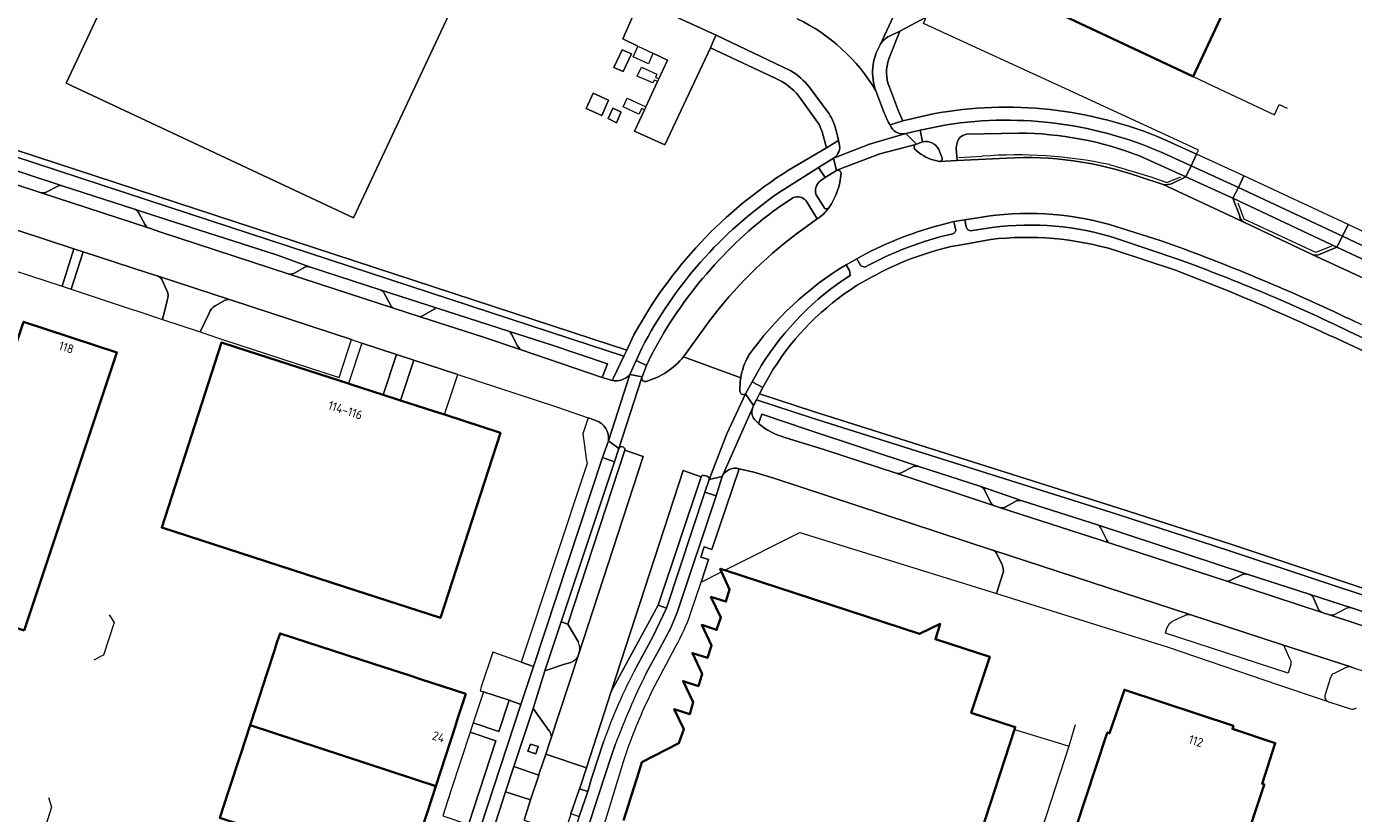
# Model space of a CAD drawing. Extents: x 150256 to 156914, y 461459 to 469481.
# Tile 95 of 256: x 152597 to 152799, y 464566 to 464686. Entities that reach past the tile are written whole.
import ezdxf
from ezdxf.enums import TextEntityAlignment as Align

# ---------------------------------------------------------------- set-up
doc = ezdxf.new("R2010")
doc.units = 0
doc.header["$LTSCALE"] = 0.75
for name, color, linetype, lineweight in [('B-RO-GR-BEPLANTING_CULTUUR_BODEMBEDEKKER-GV', 251, 'CONTINUOUS', 18), ('B-RO-GR-BEPLANTING_CULTUUR_HEESTERS-GV', 251, 'CONTINUOUS', 18), ('B-RO-GR-GROENVOORZIENING-GV', 251, 'CONTINUOUS', 18), ('B-RO-IE-TERREINAFSCHEIDING_KUNSTMATIG_HEKWERK-G', 251, 'IE-TERREINAFSCHEIDING-KUNSTMATIG', 18), ('B-RO-OG-BEBOUWING-GV', 6, 'CONTINUOUS', 35), ('B-RO-OG-BEBOUWING-T18', 1, 'CONTINUOUS', 18), ('B-RO-OG-TERREIN_CULTUURSCHEIDING-GV', 251, 'CONTINUOUS', 18), ('B-RO-VH-VERHARDING_ASFALT-GV', 251, 'CONTINUOUS', 18), ('B-RO-VH-VERHARDING_BETON-GV', 251, 'CONTINUOUS', 18), ('B-RO-VH-VERHARDING_BETONSTRAATSTEEN-GV', 251, 'CONTINUOUS', 18), ('B-RO-VH-VERHARDING_GRASBETONSTEEN-GV', 251, 'CONTINUOUS', 18), ('B-RO-VH-VERHARDING_STRAATBAKSTEEN-GV', 251, 'CONTINUOUS', 18), ('B-RO-VH-VERHARDING_TEGEL-GV', 251, 'CONTINUOUS', 18)]:
    doc.layers.add(name, color=color, linetype=linetype, lineweight=lineweight)
doc.styles.add('NLCS-ISO-M200-T18', font='NLCS-ISO.ttf', dxfattribs={"height": 360})
doc.linetypes.add('IE-TERREINAFSCHEIDING-KUNSTMATIG', pattern='A,4,[82,NLCS.SHX,S=0.75,R=90,X=0,Y=0],4,-2', length=10)

msp = doc.modelspace()

# ---------------------------------------------------------------- linework, layer by layer
at = {"layer": 'B-RO-GR-BEPLANTING_CULTUUR_BODEMBEDEKKER-GV'}
for points in [[(152769.895, 464668.83), (152774.906, 464666.514), (152775.247, 464667.137), (152773.395, 464667.99), (152754.366, 464676.753), (152733.356, 464686.428), (152733.784, 464687.375), (152729.774, 464685.244), (152728.108, 464681.032)], [(152728.176, 464676.726), (152729.556, 464673.096), (152730.233, 464671.59), (152734.84, 464672.663)]]:
    msp.add_lwpolyline(points, dxfattribs=at)
for points in [[(152728.108, 464681.032, 0.1899641), (152728.176, 464676.726)], [(152734.84, 464672.663, -0.1464826), (152769.895, 464668.83)]]:
    msp.add_lwpolyline(points, format="xyb", dxfattribs=at)
for points in [[(152670.287, 464583.461), (152666.381, 464584.705), (152666.031, 464583.637), (152664.832, 464579.982), (152668.716, 464578.663)], [(152664.376, 464578.593), (152661.451, 464569.675), (152660.209, 464565.86), (152664.096, 464564.541), (152668.279, 464577.278)]]:
    msp.add_lwpolyline(points, close=True, dxfattribs=at)
at = {"layer": 'B-RO-GR-BEPLANTING_CULTUUR_HEESTERS-GV'}
for points in [[(152624.637, 464642.314), (152623.278, 464639.489), (152623.98, 464639.249), (152626.689, 464638.323), (152644.412, 464632.562), (152646.33, 464638.309), (152627.879, 464644.375)], [(152627.093, 464644.294), (152625.579, 464643.472)]]:
    msp.add_lwpolyline(points, dxfattribs=at)
for points in [[(152625.579, 464643.472, 0.2086174), (152624.637, 464642.314)], [(152627.879, 464644.375, 0.2072758), (152627.093, 464644.294)]]:
    msp.add_lwpolyline(points, format="xyb", dxfattribs=at)
at = {"layer": 'B-RO-GR-GROENVOORZIENING-GV'}
msp.add_lwpolyline([(152674.707, 464576.38), (152673.565, 464576.769), (152673.159, 464575.691), (152674.342, 464575.279)], close=True, dxfattribs=at)
at = {"layer": 'B-RO-IE-TERREINAFSCHEIDING_KUNSTMATIG_HEKWERK-G'}
for points in [[(152774.403, 464678.332), (152777.519, 464676.873)], [(152777.519, 464676.873), (152786.772, 464672.538), (152787.497, 464674.087), (152788.723, 464673.524)], [(152738.757, 464666.04), (152742.315, 464666.217)], [(152761.669, 464664.937), (152767.963, 464663.068), (152770.422, 464662.236), (152772.547, 464663.094)], [(152795.484, 464652.506), (152793.069, 464651.556), (152782.189, 464656.623), (152781.28, 464659.068)], [(152609.445, 464596.428), (152610.165, 464595.293), (152608.551, 464590.314), (152608.347, 464590.207), (152608.212, 464590.136), (152607.079, 464589.54)], [(152747.226, 464579.014), (152748.879, 464578.504)], [(152748.879, 464578.504), (152753.717, 464577.015)], [(152756.452, 464579.701), (152755.465, 464576.476)], [(152755.465, 464576.476), (152745.195, 464544.803), (152778.173, 464534.138)], [(152753.717, 464577.015), (152755.465, 464576.476)], [(152600.186, 464568.649), (152600.67, 464567.175), (152599.084, 464562.188), (152597.898, 464561.579)]]:
    msp.add_lwpolyline(points, dxfattribs=at)
msp.add_lwpolyline([(152761.669, 464664.937, 0.0709901), (152742.315, 464666.217)], format="xyb", dxfattribs=at)
at = {"layer": 'B-RO-OG-BEBOUWING-GV'}
for points in [[(152770.983, 464755.073), (152766.774, 464757.001), (152766.566, 464756.545), (152763.609, 464750.353), (152763.519, 464750.394), (152754.322, 464730.466), (152751.247, 464723.9), (152750.586, 464722.49), (152743.263, 464706.855), (152743.085, 464706.475), (152737.607, 464695.625), (152774.403, 464678.332), (152797.666, 464727.994), (152788.392, 464732.347), (152790.696, 464737.634), (152781.853, 464741.749), (152785.066, 464748.621)], [(152596.474, 464594.068), (152610.602, 464636.358), (152596.397, 464641.019), (152587.003, 464612.892), (152582.446, 464598.803)], [(152653.789, 464629.059), (152651.12, 464629.923), (152646.084, 464631.553), (152645.869, 464631.623), (152644.428, 464632.089), (152632.012, 464636.106), (152630.56, 464636.575), (152626.536, 464637.877), (152617.42, 464609.703), (152645.257, 464600.696), (152658.142, 464596.528), (152659.85, 464595.975), (152668.966, 464624.149), (152660.47, 464626.898), (152660.326, 464626.945), (152658.827, 464627.429)], [(152662.518, 464580.768), (152663.702, 464584.401), (152656.822, 464586.643), (152655.163, 464587.183), (152649.682, 464588.969), (152635.427, 464593.614), (152634.967, 464592.203), (152634.581, 464591.018), (152633.416, 464587.444), (152631.738, 464582.293), (152630.87, 464579.63), (152659.128, 464570.365), (152662.063, 464579.373)], [(152785.115, 464570.247), (152785.24, 464570.626), (152784.937, 464570.726), (152786.899, 464576.924), (152780.396, 464579.077), (152780.553, 464579.552), (152763.961, 464585.045), (152761.681, 464578.426), (152761.358, 464578.533), (152761.242, 464578.182), (152753.494, 464554.776), (152753.798, 464554.675), (152751.255, 464547.09), (152774.558, 464539.375), (152777.044, 464546.979), (152777.376, 464546.869)], [(152656.961, 464563.715), (152657.412, 464565.1), (152657.914, 464566.638), (152659.128, 464570.365), (152630.87, 464579.63), (152629.406, 464575.138), (152627.552, 464569.446), (152626.274, 464565.526), (152654.532, 464556.26)]]:
    msp.add_lwpolyline(points, close=True, dxfattribs=at)
msp.add_lwpolyline([(152733.184, 464535.895), (152747.226, 464579.014), (152747.334, 464579.346), (152740.622, 464581.531), (152741.331, 464583.667), (152743.452, 464590.055), (152741.594, 464590.655), (152735.178, 464592.726), (152735.884, 464595.068), (152732.779, 464593.557), (152703.12, 464603.229), (152702.438, 464603.452), (152702.643, 464602.991), (152703.848, 464600.283), (152703.286, 464598.445), (152701.014, 464599.164), (152702.513, 464596.03), (152701.875, 464594.138), (152699.616, 464594.901), (152701.099, 464591.747), (152700.493, 464589.887), (152698.192, 464590.62), (152699.666, 464587.463), (152699.11, 464585.6), (152696.778, 464586.362), (152698.318, 464583.141), (152697.811, 464581.33), (152695.445, 464582.108), (152696.908, 464579.061), (152696.145, 464576.886), (152690.481, 464574.002), (152689.767, 464571.704), (152689.673, 464571.4), (152688.572, 464567.859), (152688.463, 464567.509), (152687.721, 464565.122)], dxfattribs=at)
at = {"layer": 'B-RO-OG-TERREIN_CULTUURSCHEIDING-GV'}
for points in [[(152623.958, 464706.1), (152661.459, 464688.506), (152646.593, 464656.82), (152602.877, 464677.33), (152616.453, 464706.267), (152614.442, 464706.612), (152610.298, 464707.096), (152609.667, 464707.092), (152605.385, 464707.506)], [(152619.112, 464705.81), (152616.453, 464706.267), (152602.877, 464677.33), (152646.593, 464656.82), (152661.459, 464688.506), (152623.958, 464706.1)], [(152533.587, 464691.526), (152535.576, 464691.459), (152540.299, 464684.12), (152618.542, 464658.489), (152682.652, 464637.488), (152687.76, 464635.809), (152688.194, 464636.719), (152682.964, 464638.438), (152540.948, 464684.96), (152536.133, 464692.441), (152533.688, 464692.523)], [(152533.688, 464692.523), (152536.133, 464692.441), (152540.948, 464684.96), (152682.964, 464638.438), (152688.194, 464636.719), (152689.3, 464639.039)], [(152710.813, 464678.085), (152700.926, 464682.718), (152694.008, 464667.936), (152689.396, 464670.053), (152690.885, 464673.264), (152690.476, 464673.473), (152690.044, 464672.604), (152687.643, 464673.709), (152688.287, 464675.071), (152691.099, 464673.727), (152692.889, 464677.588), (152692.825, 464677.617), (152692.391, 464677.81), (152692.151, 464677.36), (152689.789, 464678.413), (152690.426, 464679.786), (152692.8, 464678.686), (152692.573, 464678.204), (152693.024, 464678.019), (152693.079, 464677.997), (152694.382, 464680.808), (152692.194, 464681.872), (152692.145, 464681.756), (152691.521, 464680.281), (152689.163, 464681.35), (152689.837, 464682.82), (152689.912, 464682.983), (152687.625, 464684.095), (152690.063, 464689.582)], [(152602.265, 464661.715), (152539.677, 464682.363), (152539.135, 464680.664)], [(152541.426, 464679.609), (152599.064, 464660.659)], [(152717.258, 464671.393), (152714.394, 464675.365)], [(152712.846, 464664.095), (152718.592, 464667.512), (152717.936, 464669.913)], [(152747.908, 464669.744), (152739.911, 464669.572)], [(152733.216, 464668.391), (152732.317, 464668.065)], [(152736.155, 464666.072), (152735.703, 464667.242)], [(152738.351, 464667.448), (152738.473, 464665.586), (152746.011, 464665.921)], [(152734.813, 464665.646), (152735.78, 464665.401)], [(152773.294, 464663.097), (152766.332, 464666.232)], [(152720.179, 464664.071), (152720.125, 464664.05), (152718.4, 464662.979), (152717.733, 464662.521)], [(152766.148, 464663.132), (152769.873, 464661.895)], [(152771.242, 464662.047), (152773.294, 464663.097)], [(152599.847, 464660.728), (152601.632, 464661.641)], [(152713.49, 464659.865), (152711.135, 464658.323)], [(152714.04, 464654.416), (152717.176, 464656.666), (152715.505, 464659.433)], [(152717.038, 464660.336), (152718.354, 464658.276)], [(152793.831, 464651.343), (152796.292, 464652.356), (152780.469, 464659.855), (152781.448, 464657.224)], [(152639.932, 464649.38), (152634.885, 464651.218), (152617.933, 464656.648), (152613.42, 464658.094)], [(152613.956, 464657.556), (152614.897, 464655.773)], [(152741.919, 464656.889), (152739.683, 464656.558), (152739.864, 464655.449)], [(152615.386, 464655.31), (152617.284, 464654.684), (152636.644, 464648.299)], [(152737.981, 464656.282), (152735.686, 464655.679)], [(152738.24, 464655.191), (152737.981, 464656.282)], [(152740.458, 464654.856), (152743.839, 464655.371)], [(152772.132, 464652.422), (152769.413, 464653.414), (152761.675, 464655.81)], [(152782.122, 464656.178), (152792.344, 464651.353), (152792.507, 464651.278)], [(152743.618, 464653.553), (152738.851, 464652.695), (152737.576, 464652.465)], [(152762.766, 464653.707), (152772.398, 464650.432)], [(152616.868, 464647.958), (152615.241, 464648.49), (152605.482, 464651.683), (152603.636, 464645.967), (152613.219, 464642.812), (152613.344, 464642.771), (152617.519, 464641.396), (152618.276, 464644.273)], [(152723.203, 464650.624), (152723.823, 464649.541), (152724.431, 464649.323)], [(152779.973, 464645.618), (152771.714, 464648.86), (152762.483, 464651.931)], [(152637.528, 464648.392), (152639.184, 464649.344)], [(152722.191, 464648.058), (152722.1, 464648.817), (152721.581, 464649.71)], [(152618.219, 464645.797), (152617.429, 464647.436)], [(152725.554, 464647.844), (152723.194, 464646.523)], [(152652.714, 464643.075), (152656.78, 464641.769), (152657.136, 464641.951), (152657.226, 464641.997), (152658.882, 464642.949), (152659.199, 464643.131), (152650.805, 464645.814)], [(152651.352, 464645.29), (152652.278, 464643.516)], [(152696.853, 464635.714), (152700.794, 464641.174)], [(152798.139, 464639.572), (152822.73, 464628.086), (152873.753, 464604.432), (152891.707, 464593.416), (152893.109, 464592.738), (152893.838, 464594.332), (152892.314, 464595.073), (152891.301, 464595.667), (152874.341, 464605.862), (152823.452, 464629.619), (152799.016, 464641.061)], [(152821.959, 464626.449), (152797.225, 464638.01)], [(152692.024, 464636.102), (152691.219, 464634.376), (152690.543, 464632.646), (152690.505, 464632.53)], [(152706.757, 464635.872), (152706.713, 464635.795)], [(152707.3, 464631.869), (152708.738, 464634.413)], [(152710.51, 464633.795), (152708.933, 464631.037), (152708.425, 464630.041), (152716.614, 464627.356), (152763.111, 464612.69), (152780.124, 464607.188), (152867.839, 464577.985)], [(152706.287, 464630.075), (152707.3, 464631.869)], [(152867.839, 464577.985), (152780.124, 464607.188), (152763.111, 464612.69), (152716.614, 464627.356), (152708.425, 464630.041), (152707.965, 464629.139), (152716.308, 464626.404), (152762.807, 464611.737), (152779.812, 464606.238), (152803.786, 464598.257)], [(152732.514, 464619.045), (152715.684, 464624.647), (152708.745, 464626.952), (152708.26, 464625.557)], [(152712.272, 464623.434), (152718.365, 464621.561), (152729.228, 464617.99)], [(152743.921, 464606.284), (152743.885, 464606.296), (152710.566, 464617.221), (152707.545, 464618.128), (152705.294, 464618.663), (152701.145, 464606.388), (152699.963, 464606.797), (152699.455, 464605.234), (152700.65, 464604.868), (152699.512, 464601.424)], [(152729.987, 464618.047), (152731.743, 464618.97)], [(152748.382, 464613.783), (152742.091, 464615.947)], [(152742.631, 464615.473), (152743.584, 464613.595)], [(152744.163, 464613.041), (152745.099, 464612.731)], [(152745.791, 464612.832), (152747.629, 464613.809)], [(152782.613, 464602.617), (152759.847, 464610.106)], [(152699.512, 464601.424), (152702.643, 464602.991), (152702.438, 464603.452), (152703.12, 464603.229), (152714.551, 464608.949), (152739.78, 464601.175), (152744.475, 464599.706), (152744.488, 464599.702), (152745.102, 464601.621), (152745.497, 464602.853)], [(152760.394, 464609.544), (152761.283, 464607.797)], [(152761.799, 464607.322), (152779.371, 464601.587)], [(152745.367, 464604.046), (152744.456, 464605.817)], [(152780.068, 464601.644), (152781.947, 464602.589)], [(152798.513, 464597.505), (152792.225, 464599.536)], [(152792.686, 464599.104), (152793.494, 464597.268)], [(152692.981, 464597.921), (152685.839, 464584.751), (152682.075, 464573.163), (152681.097, 464570.212), (152680.999, 464569.957), (152682.271, 464569.549), (152682.841, 464571.543), (152684.681, 464577.117)], [(152689.641, 464588.42), (152692.185, 464593.088), (152694.235, 464597.431), (152692.981, 464597.921)], [(152787.879, 464591.939), (152773.916, 464596.485)], [(152794.185, 464596.738), (152795.185, 464596.418)], [(152795.848, 464596.433), (152797.644, 464597.4)], [(152789.185, 464589.632), (152788.387, 464591.465)], [(152797.606, 464588.397), (152795.881, 464587.532)], [(152798.815, 464588.384), (152798.419, 464588.512)], [(152795.207, 464583.14), (152798.338, 464582.155)], [(152672.577, 464565.183), (152673.521, 464568.131), (152673.558, 464568.313), (152669.768, 464569.519), (152667.305, 464561.95), (152668.694, 464561.478), (152671.134, 464562.724)]]:
    msp.add_lwpolyline(points, dxfattribs=at)
for points in [[(152688.934, 464681.801), (152687.649, 464679.107), (152686.214, 464679.736), (152687.489, 464682.4)], [(152682.035, 464673.469), (152683.107, 464675.812), (152685.43, 464674.756), (152684.397, 464672.423)], [(152687.322, 464672.851), (152686.637, 464671.299), (152685.373, 464671.947), (152686.061, 464673.548), (152687.287, 464672.971)], [(152602.253, 464646.423), (152604.063, 464652.147), (152591.528, 464656.249), (152589.805, 464650.521)], [(152670.34, 464639.57), (152670.44, 464639.431), (152670.665, 464639.119), (152671.591, 464637.345), (152671.771, 464637.088), (152671.982, 464636.787), (152684.477, 464632.554), (152685.297, 464634.634), (152676.533, 464637.59)]]:
    msp.add_lwpolyline(points, close=True, dxfattribs=at)
for points in [[(152714.394, 464675.365, 0.1140823), (152710.813, 464678.085)], [(152717.936, 464669.913, 0.0714785), (152717.258, 464671.393)], [(152738.874, 464669.011, 0.1592477), (152738.351, 464667.448)], [(152739.911, 464669.572, 0.1514247), (152738.874, 464669.011)], [(152766.332, 464666.232, 0.090744), (152747.908, 464669.744)], [(152732.211, 464668.025, 0.5758525), (152732.173, 464667.175)], [(152732.173, 464667.175, 0.1172159), (152734.813, 464665.646)], [(152732.317, 464668.065, 0.0557809), (152732.211, 464668.025)], [(152735.703, 464667.242, 0.3526067), (152733.216, 464668.391)], [(152735.78, 464665.401, 0.5387964), (152736.155, 464666.072)], [(152746.011, 464665.921, -0.099076), (152766.148, 464663.132)], [(152689.3, 464639.039, -0.1287599), (152712.846, 464664.095)], [(152718.953, 464658.356, 0.1396329), (152720.813, 464663.642)], [(152720.813, 464663.642, 0.4825245), (152720.179, 464664.071)], [(152599.064, 464660.659, 0.1801409), (152599.847, 464660.728)], [(152601.632, 464661.641, -0.1831523), (152602.265, 464661.715)], [(152717.733, 464662.521, 0.3445547), (152717.038, 464660.336)], [(152769.873, 464661.895, 0.1182555), (152771.242, 464662.047)], [(152715.505, 464659.433, 0.337389), (152713.49, 464659.865)], [(152613.42, 464658.094, -0.1731876), (152613.956, 464657.556)], [(152711.135, 464658.323, 0.1133291), (152692.024, 464636.102)], [(152718.354, 464658.276, 0.404156), (152718.953, 464658.356)], [(152761.675, 464655.81, 0.1089807), (152741.919, 464656.889)], [(152781.448, 464657.224, 0.2278132), (152782.122, 464656.178)], [(152614.897, 464655.773, 0.1869502), (152615.386, 464655.31)], [(152735.686, 464655.679, 0.0601864), (152723.203, 464650.624)], [(152737.828, 464654.43, 0.219185), (152738.207, 464654.717)], [(152738.207, 464654.717, 0.2174214), (152738.24, 464655.191)], [(152739.864, 464655.449, 0.2552648), (152740.458, 464654.856)], [(152743.839, 464655.371, -0.1090484), (152762.766, 464653.707)], [(152700.794, 464641.174, -0.0685593), (152714.04, 464654.416)], [(152724.431, 464649.323, -0.067112), (152737.828, 464654.43)], [(152762.483, 464651.931, 0.1008192), (152743.618, 464653.553)], [(152737.576, 464652.465, 0.0709567), (152725.554, 464647.844)], [(152799.016, 464641.061, 0.0239212), (152772.132, 464652.422)], [(152792.507, 464651.278, 0.216764), (152793.831, 464651.343)], [(152639.184, 464649.344, -0.1391015), (152639.932, 464649.38)], [(152721.581, 464649.71, 0.1025735), (152706.757, 464635.872)], [(152772.398, 464650.432, -0.0253941), (152798.139, 464639.572)], [(152617.429, 464647.436, 0.1966537), (152616.868, 464647.958)], [(152636.644, 464648.299, 0.2071017), (152637.528, 464648.392)], [(152708.738, 464634.413, -0.111078), (152722.191, 464648.058)], [(152723.194, 464646.523, 0.111837), (152710.51, 464633.795)], [(152618.276, 464644.273, 0.1949038), (152618.219, 464645.797)], [(152650.805, 464645.814, -0.1839158), (152651.352, 464645.29)], [(152797.225, 464638.01, 0.0118255), (152779.973, 464645.618)], [(152652.278, 464643.516, 0.1698861), (152652.714, 464643.075)], [(152691.154, 464631.962, 0.1533274), (152696.853, 464635.714)], [(152706.713, 464635.795, 0.0887645), (152705.557, 464632.502)], [(152690.505, 464632.53, 0.5769703), (152691.154, 464631.962)], [(152705.557, 464632.502, 0.0549968), (152705.449, 464630.32)], [(152705.449, 464630.32, 0.5527106), (152706.287, 464630.075)], [(152708.26, 464625.557, 0.1103756), (152712.272, 464623.434)], [(152731.743, 464618.97, -0.172511), (152732.514, 464619.045)], [(152729.228, 464617.99, 0.1884315), (152729.987, 464618.047)], [(152742.091, 464615.947, -0.1814611), (152742.631, 464615.473)], [(152743.584, 464613.595, 0.1897667), (152744.163, 464613.041)], [(152745.099, 464612.731, 0.1862454), (152745.791, 464612.832)], [(152747.629, 464613.809, -0.143393), (152748.382, 464613.783)], [(152759.847, 464610.106, -0.2443563), (152760.394, 464609.544)], [(152744.456, 464605.817, 0.1935344), (152743.921, 464606.284)], [(152761.283, 464607.797, 0.1604616), (152761.799, 464607.322)], [(152745.497, 464602.853, 0.1458544), (152745.367, 464604.046)], [(152781.947, 464602.589, -0.153135), (152782.613, 464602.617)], [(152779.371, 464601.587, 0.1734971), (152780.068, 464601.644)], [(152792.225, 464599.536, -0.1333001), (152792.686, 464599.104)], [(152797.644, 464597.4, -0.1806715), (152798.513, 464597.505)], [(152788.387, 464591.465, 0.2015994), (152787.879, 464591.939)], [(152798.419, 464588.512, 0.2128824), (152797.606, 464588.397)], [(152795.881, 464587.532, 0.2995832), (152795.375, 464586.95)], [(152794.795, 464583.325, 0.1346782), (152795.207, 464583.14)], [(152798.338, 464582.155, 0.2668068), (152799.279, 464582.292)]]:
    msp.add_lwpolyline(points, format="xyb", dxfattribs=at)
at = {"layer": 'B-RO-VH-VERHARDING_ASFALT-GV'}
for points in [[(152726.724, 464683.045), (152726.778, 464683.162), (152733.862, 464698.462), (152736.2, 464703.381), (152736.206, 464703.393), (152747.757, 464728.04), (152748.072, 464728.928), (152763.749, 464762.267), (152770.443, 464776.415), (152772.144, 464780.268), (152778.295, 464793.334), (152778.469, 464793.704), (152779.192, 464795.302), (152779.451, 464795.875), (152780.374, 464797.914), (152786.471, 464810.879), (152786.583, 464811.118), (152788.851, 464815.923), (152783.017, 464818.844), (152773.824, 464799.2), (152773.78, 464799.106), (152773.561, 464798.639), (152763.409, 464777.001)], [(152568.963, 464746.869), (152642.237, 464712.492), (152689.807, 464690.174), (152701.8, 464684.616), (152713.19, 464679.207)], [(152539.135, 464680.664), (152537.113, 464674.033), (152537.342, 464673.977), (152547.584, 464670.626), (152548.974, 464670.171), (152561.838, 464665.962), (152563.252, 464665.5), (152576.125, 464661.288), (152577.544, 464660.824), (152590.142, 464656.702), (152591.528, 464656.249), (152604.063, 464652.147), (152605.482, 464651.683), (152615.241, 464648.49), (152616.868, 464647.958), (152627.879, 464644.375), (152646.33, 464638.309), (152647.898, 464637.793), (152653.141, 464636.07), (152655.806, 464635.194), (152662.476, 464633.001), (152677.497, 464628.063), (152682.343, 464626.426), (152683.502, 464626.02)], [(152685.534, 464632.235), (152684.477, 464632.554), (152671.982, 464636.787), (152666.258, 464638.726), (152656.78, 464641.769), (152652.714, 464643.075), (152636.644, 464648.299), (152617.284, 464654.684), (152615.386, 464655.31), (152599.064, 464660.659), (152541.426, 464679.609)], [(152715.959, 464676.761), (152718.991, 464672.689)], [(152727.394, 464672.841), (152726.129, 464676.153)], [(152719.695, 464665.902), (152725.166, 464668.045), (152730.684, 464669.684)], [(152732.317, 464668.065), (152730.684, 464669.684), (152725.166, 464668.045), (152719.695, 464665.902), (152720.125, 464664.05), (152720.179, 464664.071), (152726.704, 464666.564), (152732.211, 464668.025)], [(152720.105, 464669.925), (152720.431, 464668.606), (152720.541, 464668.162)], [(152732.211, 464668.025), (152726.704, 464666.564), (152720.179, 464664.071)], [(152746.011, 464665.921), (152738.473, 464665.586), (152735.78, 464665.401), (152734.813, 464665.646)], [(152899.893, 464601.819), (152897.684, 464602.562), (152892.676, 464604.503), (152880.985, 464609.97), (152876.755, 464611.953), (152865.722, 464617.068), (152858.27, 464620.578), (152849.527, 464624.665), (152842.453, 464627.943), (152831.224, 464633.143), (152826.22, 464635.499), (152803.823, 464646.042), (152792.507, 464651.278), (152792.344, 464651.353), (152782.122, 464656.178), (152769.873, 464661.895), (152766.148, 464663.132)], [(152717.176, 464656.666), (152714.04, 464654.416)], [(152735.686, 464655.679), (152737.981, 464656.282), (152739.683, 464656.558), (152741.919, 464656.889)], [(152761.675, 464655.81), (152769.413, 464653.414), (152772.132, 464652.422)], [(152721.581, 464649.71), (152723.203, 464650.624)], [(152700.794, 464641.174), (152696.853, 464635.714), (152705.557, 464632.502)], [(152705.557, 464632.502), (152696.853, 464635.714)], [(152706.713, 464635.795), (152706.757, 464635.872)], [(152685.405, 464622.913), (152688.651, 464632.982)], [(152690.505, 464632.53), (152686.977, 464621.77)], [(152700.745, 464617.007), (152703.43, 464623.967), (152706.287, 464630.075)], [(152707.334, 464627.894), (152702.729, 464617.471)], [(152886.299, 464566.521), (152880.174, 464568.6), (152864.359, 464573.789), (152863.36, 464574.133), (152845.684, 464579.883), (152843.618, 464580.546), (152829.749, 464585.079), (152827.672, 464585.737), (152813.958, 464590.275), (152813.923, 464590.287), (152810.981, 464591.21), (152802.404, 464594.038), (152795.185, 464596.418), (152794.185, 464596.738), (152779.371, 464601.587), (152761.799, 464607.322), (152745.099, 464612.731), (152744.163, 464613.041), (152729.228, 464617.99), (152718.365, 464621.561), (152712.272, 464623.434)], [(152687.934, 464621.482), (152690.713, 464620.514), (152680.808, 464590.223), (152676.619, 464577.412), (152675.91, 464575.239), (152682.075, 464573.163), (152685.839, 464584.751), (152696.77, 464618.405), (152699.511, 464617.45)], [(152687.934, 464621.482), (152679.246, 464595.026), (152680.834, 464592.257)], [(152680.968, 464590.737), (152680.808, 464590.223), (152690.713, 464620.514), (152687.934, 464621.482)], [(152705.294, 464618.663), (152707.545, 464618.128), (152710.566, 464617.221), (152743.885, 464606.296), (152743.921, 464606.284), (152773.916, 464596.485), (152787.879, 464591.939), (152798.419, 464588.512), (152798.815, 464588.384), (152800.387, 464587.87), (152808.036, 464585.367), (152808.045, 464585.364), (152813.412, 464583.634), (152831.728, 464577.555), (152841.757, 464574.322), (152861.481, 464567.737), (152862.973, 464567.256), (152882.208, 464560.987)], [(152699.97, 464617.631), (152700.467, 464617.56)]]:
    msp.add_lwpolyline(points, dxfattribs=at)
for points in [[(152714.156, 464687.141, -0.1471627), (152726.129, 464676.153)], [(152726.129, 464676.153, 0.1471627), (152714.156, 464687.141)], [(152726.129, 464676.153, -0.227662), (152726.724, 464683.045)], [(152713.19, 464679.207, -0.0933707), (152715.959, 464676.761)], [(152728.283, 464670.988, -0.0685523), (152727.394, 464672.841)], [(152718.991, 464672.689, -0.0912267), (152720.105, 464669.925)], [(152730.684, 464669.684, -0.3922305), (152728.283, 464670.988)], [(152720.541, 464668.162, -0.3231156), (152719.695, 464665.902)], [(152732.173, 464667.175, -0.5758525), (152732.211, 464668.025)], [(152734.813, 464665.646, -0.1172159), (152732.173, 464667.175)], [(152732.211, 464668.025, -0.0557809), (152732.317, 464668.065)], [(152766.148, 464663.132, 0.099076), (152746.011, 464665.921)], [(152720.813, 464663.642, -0.1396329), (152718.953, 464658.356)], [(152720.179, 464664.071, -0.4825245), (152720.813, 464663.642)], [(152718.953, 464658.356, -0.0983447), (152717.176, 464656.666)], [(152741.919, 464656.889, -0.1089807), (152761.675, 464655.81)], [(152723.203, 464650.624, -0.0601864), (152735.686, 464655.679)], [(152714.04, 464654.416, 0.0685593), (152700.794, 464641.174)], [(152772.132, 464652.422, -0.0239212), (152799.016, 464641.061)], [(152706.757, 464635.872, -0.1025735), (152721.581, 464649.71)], [(152696.853, 464635.714, -0.1533274), (152691.154, 464631.962)], [(152705.557, 464632.502, -0.0887645), (152706.713, 464635.795)], [(152688.651, 464632.982, -0.2664855), (152685.993, 464632.1)], [(152691.154, 464631.962, -0.5769703), (152690.505, 464632.53)], [(152705.449, 464630.32, -0.0549968), (152705.557, 464632.502)], [(152685.993, 464632.1, -0.0410475), (152685.534, 464632.235)], [(152706.287, 464630.075, -0.5527106), (152705.449, 464630.32)], [(152707.842, 464625.934, -0.287022), (152707.334, 464627.894)], [(152683.502, 464626.02, -0.3601009), (152685.405, 464622.913)], [(152708.26, 464625.557, -0.0113554), (152707.842, 464625.934)], [(152712.272, 464623.434, -0.1103756), (152708.26, 464625.557)], [(152686.977, 464621.77, -0.8107147), (152687.934, 464621.482)], [(152702.729, 464617.471, -0.3712379), (152705.294, 464618.663)], [(152699.511, 464617.45, -0.3722285), (152699.97, 464617.631)], [(152700.467, 464617.56, -0.2391641), (152700.745, 464617.007)]]:
    msp.add_lwpolyline(points, format="xyb", dxfattribs=at)
for points in [[(152732.866, 464670.167), (152730.684, 464669.684), (152732.317, 464668.065), (152733.216, 464668.391)], [(152717.407, 464664.497), (152718.4, 464662.979), (152720.125, 464664.05), (152719.695, 464665.902)], [(152690.543, 464632.646), (152691.219, 464634.376), (152689.613, 464635.136), (152688.651, 464632.982)], [(152686.977, 464621.77), (152690.505, 464632.53), (152690.543, 464632.646), (152688.651, 464632.982), (152685.405, 464622.913)], [(152707.505, 464628.282), (152707.965, 464629.139), (152708.425, 464630.041), (152708.933, 464631.037), (152707.3, 464631.869), (152706.287, 464630.075)], [(152707.505, 464628.282), (152706.287, 464630.075), (152703.43, 464623.967), (152700.745, 464617.007), (152702.729, 464617.471), (152707.334, 464627.894)], [(152684.515, 464620.361), (152686.342, 464619.737), (152686.977, 464621.77), (152685.405, 464622.913)], [(152685.839, 464584.751), (152692.981, 464597.921), (152699.511, 464617.45), (152696.77, 464618.405)], [(152700.745, 464617.007), (152700.085, 464615.112), (152701.792, 464614.529), (152702.729, 464617.471)], [(152675.91, 464575.239), (152674.896, 464572.302), (152674.803, 464572.043), (152673.558, 464568.313), (152673.521, 464568.131), (152672.577, 464565.183), (152678.734, 464563.137), (152679.692, 464566.018), (152679.704, 464566.186), (152680.999, 464569.957), (152681.097, 464570.212), (152682.075, 464573.163)]]:
    msp.add_lwpolyline(points, close=True, dxfattribs=at)
at = {"layer": 'B-RO-VH-VERHARDING_BETON-GV'}
for points in [[(152688.934, 464681.801), (152687.489, 464682.4), (152686.214, 464679.736), (152687.649, 464679.107)], [(152682.035, 464673.469), (152684.397, 464672.423), (152685.43, 464674.756), (152683.107, 464675.812)], [(152687.322, 464672.851), (152687.287, 464672.971), (152686.061, 464673.548), (152685.373, 464671.947), (152686.637, 464671.299)]]:
    msp.add_lwpolyline(points, close=True, dxfattribs=at)
at = {"layer": 'B-RO-VH-VERHARDING_BETONSTRAATSTEEN-GV'}
for points in [[(152733.862, 464698.462), (152726.778, 464683.162)], [(152728.188, 464684.466), (152729.774, 464685.244), (152733.784, 464687.375), (152735.73, 464691.669), (152735.45, 464692.509), (152733.886, 464697.194)], [(152781.448, 464657.224), (152780.469, 464659.855), (152773.294, 464663.097), (152771.242, 464662.047)], [(152599.064, 464660.659), (152615.386, 464655.31)], [(152601.632, 464661.641), (152599.847, 464660.728)], [(152613.42, 464658.094), (152602.265, 464661.715)], [(152769.873, 464661.895), (152782.122, 464656.178)], [(152614.897, 464655.773), (152613.956, 464657.556)], [(152792.507, 464651.278), (152803.823, 464646.042)], [(152802.979, 464646.973), (152802.081, 464649.71), (152796.292, 464652.356), (152793.831, 464651.343)], [(152639.184, 464649.344), (152637.528, 464648.392)], [(152650.805, 464645.814), (152639.932, 464649.38)], [(152627.879, 464644.375), (152616.868, 464647.958)], [(152617.429, 464647.436), (152618.219, 464645.797)], [(152636.644, 464648.299), (152652.714, 464643.075)], [(152652.278, 464643.516), (152651.352, 464645.29)], [(152618.276, 464644.273), (152617.519, 464641.396), (152623.278, 464639.489), (152624.637, 464642.314)], [(152625.579, 464643.472), (152627.093, 464644.294)], [(152731.743, 464618.97), (152729.987, 464618.047)], [(152742.091, 464615.947), (152732.514, 464619.045)], [(152729.228, 464617.99), (152744.163, 464613.041)], [(152743.584, 464613.595), (152742.631, 464615.473)], [(152745.099, 464612.731), (152761.799, 464607.322)], [(152747.629, 464613.809), (152745.791, 464612.832)], [(152759.847, 464610.106), (152748.382, 464613.783)], [(152761.283, 464607.797), (152760.394, 464609.544)], [(152773.916, 464596.485), (152743.921, 464606.284)], [(152744.456, 464605.817), (152745.367, 464604.046)], [(152745.497, 464602.853), (152745.102, 464601.621), (152744.488, 464599.702), (152761.188, 464594.476), (152770.445, 464591.577), (152787.426, 464585.793), (152794.343, 464583.476), (152794.795, 464583.325)], [(152781.947, 464602.589), (152780.068, 464601.644)], [(152792.225, 464599.536), (152782.613, 464602.617)], [(152779.371, 464601.587), (152794.185, 464596.738)], [(152793.494, 464597.268), (152792.686, 464599.104)], [(152771.456, 464595.592), (152773.25, 464596.403)], [(152795.185, 464596.418), (152802.404, 464594.038), (152810.981, 464591.21)], [(152808.993, 464594.035), (152803.051, 464596.003), (152798.513, 464597.505)], [(152789.272, 464588.888), (152788.893, 464587.553), (152770.178, 464593.646), (152770.419, 464594.423)], [(152798.419, 464588.512), (152787.879, 464591.939)], [(152676.619, 464577.412), (152680.808, 464590.223)], [(152675.756, 464587.918), (152673.937, 464582.179), (152675.729, 464579.696), (152676.36, 464578.851)], [(152679.682, 464589.182), (152678.741, 464588.912), (152675.756, 464587.918)], [(152794.561, 464584.35), (152795.375, 464586.95)], [(152676.36, 464578.851), (152675.729, 464579.696), (152673.937, 464582.179), (152671.007, 464573.342)], [(152671.007, 464573.342), (152674.803, 464572.043), (152674.896, 464572.302), (152675.91, 464575.239), (152676.619, 464577.412)]]:
    msp.add_lwpolyline(points, dxfattribs=at)
for points in [[(152726.778, 464683.162, -0.1857083), (152728.188, 464684.466)], [(152599.847, 464660.728, -0.1801409), (152599.064, 464660.659)], [(152602.265, 464661.715, 0.1831523), (152601.632, 464661.641)], [(152771.242, 464662.047, -0.1182555), (152769.873, 464661.895)], [(152613.956, 464657.556, 0.1731876), (152613.42, 464658.094)], [(152782.122, 464656.178, -0.2278132), (152781.448, 464657.224)], [(152615.386, 464655.31, -0.1869502), (152614.897, 464655.773)], [(152793.831, 464651.343, -0.216764), (152792.507, 464651.278)], [(152639.932, 464649.38, 0.1391015), (152639.184, 464649.344)], [(152616.868, 464647.958, -0.1966537), (152617.429, 464647.436)], [(152637.528, 464648.392, -0.2071017), (152636.644, 464648.299)], [(152618.219, 464645.797, -0.1949038), (152618.276, 464644.273)], [(152651.352, 464645.29, 0.1839158), (152650.805, 464645.814)], [(152624.637, 464642.314, -0.2086174), (152625.579, 464643.472)], [(152627.093, 464644.294, -0.2072758), (152627.879, 464644.375)], [(152652.714, 464643.075, -0.1698861), (152652.278, 464643.516)], [(152732.514, 464619.045, 0.172511), (152731.743, 464618.97)], [(152729.987, 464618.047, -0.1884315), (152729.228, 464617.99)], [(152742.631, 464615.473, 0.1814611), (152742.091, 464615.947)], [(152744.163, 464613.041, -0.1897667), (152743.584, 464613.595)], [(152745.791, 464612.832, -0.1862454), (152745.099, 464612.731)], [(152748.382, 464613.783, 0.143393), (152747.629, 464613.809)], [(152760.394, 464609.544, 0.2443563), (152759.847, 464610.106)], [(152743.921, 464606.284, -0.1935344), (152744.456, 464605.817)], [(152761.799, 464607.322, -0.1604616), (152761.283, 464607.797)], [(152745.367, 464604.046, -0.1458544), (152745.497, 464602.853)], [(152782.613, 464602.617, 0.153135), (152781.947, 464602.589)], [(152780.068, 464601.644, -0.1734971), (152779.371, 464601.587)], [(152792.686, 464599.104, 0.1333001), (152792.225, 464599.536)], [(152773.25, 464596.403, -0.1833618), (152773.916, 464596.485)], [(152794.185, 464596.738, -0.1302248), (152793.494, 464597.268)], [(152795.848, 464596.433, -0.1342722), (152795.185, 464596.418)], [(152770.419, 464594.423, -0.1976404), (152771.456, 464595.592)], [(152680.808, 464590.223, -0.2035018), (152679.682, 464589.182)], [(152789.185, 464589.632, -0.1894406), (152789.272, 464588.888)], [(152794.795, 464583.325, -0.3435504), (152794.561, 464584.35)], [(152676.36, 464578.851, -0.2202851), (152676.619, 464577.412)]]:
    msp.add_lwpolyline(points, format="xyb", dxfattribs=at)
for points in [[(152774.114, 464664.74), (152773.294, 464663.097), (152780.469, 464659.855), (152781.33, 464661.462)], [(152781.33, 464661.462), (152782.115, 464663.256), (152774.906, 464666.514), (152774.114, 464664.74)], [(152798.02, 464655.844), (152797.156, 464654.049), (152803.02, 464651.286), (152803.883, 464653.05)], [(152797.156, 464654.049), (152796.292, 464652.356), (152802.081, 464649.71), (152803.02, 464651.286)], [(152671.982, 464636.787), (152671.771, 464637.088), (152671.591, 464637.345), (152670.665, 464639.119), (152670.44, 464639.431), (152670.34, 464639.57), (152659.199, 464643.131), (152658.882, 464642.949), (152657.226, 464641.997), (152657.136, 464641.951), (152656.78, 464641.769), (152666.258, 464638.726)], [(152647.898, 464637.793), (152645.869, 464631.623), (152646.084, 464631.553), (152651.12, 464629.923), (152653.141, 464636.07)], [(152655.806, 464635.194), (152653.789, 464629.059), (152658.827, 464627.429), (152660.326, 464626.945), (152660.47, 464626.898), (152662.476, 464633.001)], [(152673.992, 464588.571), (152672.144, 464589.222), (152667.833, 464590.733), (152666.067, 464585.458), (152665.892, 464584.861), (152666.381, 464584.705), (152670.287, 464583.461), (152672.086, 464582.803)], [(152674.707, 464576.38), (152674.342, 464575.279), (152673.159, 464575.691), (152673.565, 464576.769)]]:
    msp.add_lwpolyline(points, close=True, dxfattribs=at)
at = {"layer": 'B-RO-VH-VERHARDING_GRASBETONSTEEN-GV'}
msp.add_lwpolyline([(152690.885, 464673.264), (152689.396, 464670.053), (152694.008, 464667.936), (152700.926, 464682.718), (152701.557, 464684.195), (152701.8, 464684.616), (152689.807, 464690.174), (152689.62, 464689.784), (152690.063, 464689.582), (152687.625, 464684.095), (152689.912, 464682.983), (152692.194, 464681.872), (152694.382, 464680.808), (152693.079, 464677.997), (152692.889, 464677.588), (152691.099, 464673.727)], close=True, dxfattribs=at)
at = {"layer": 'B-RO-VH-VERHARDING_STRAATBAKSTEEN-GV'}
for points in [[(152717.733, 464662.521), (152718.4, 464662.979), (152717.407, 464664.497), (152711.325, 464660.634)], [(152711.135, 464658.323), (152713.49, 464659.865)], [(152715.505, 464659.433), (152717.176, 464656.666)], [(152718.354, 464658.276), (152717.038, 464660.336)], [(152690.511, 464637.019), (152689.613, 464635.136), (152691.219, 464634.376), (152692.024, 464636.102)], [(152680.834, 464592.257), (152679.246, 464595.026), (152678.237, 464595.394), (152675.756, 464587.918), (152678.741, 464588.912), (152679.682, 464589.182)], [(152680.808, 464590.223), (152680.968, 464590.737)]]:
    msp.add_lwpolyline(points, dxfattribs=at)
for points in [[(152711.325, 464660.634, 0.1240848), (152690.511, 464637.019)], [(152717.038, 464660.336, -0.3445547), (152717.733, 464662.521)], [(152713.49, 464659.865, -0.337389), (152715.505, 464659.433)], [(152692.024, 464636.102, -0.1133291), (152711.135, 464658.323)], [(152717.176, 464656.666, 0.0983447), (152718.953, 464658.356)], [(152718.953, 464658.356, -0.404156), (152718.354, 464658.276)], [(152680.968, 464590.737, 0.1947314), (152680.834, 464592.257)]]:
    msp.add_lwpolyline(points, format="xyb", dxfattribs=at)
at = {"layer": 'B-RO-VH-VERHARDING_TEGEL-GV'}
for points in [[(152685.993, 464632.1), (152686.184, 464632.502), (152687.76, 464635.809), (152682.652, 464637.488), (152618.542, 464658.489), (152540.299, 464684.12), (152535.576, 464691.459), (152533.587, 464691.526)], [(152728.108, 464681.032), (152729.774, 464685.244), (152728.188, 464684.466)], [(152713.19, 464679.207), (152701.8, 464684.616), (152701.557, 464684.195), (152700.926, 464682.718), (152710.813, 464678.085)], [(152726.778, 464683.162), (152726.724, 464683.045)], [(152539.135, 464680.664), (152539.677, 464682.363), (152602.265, 464661.715), (152613.42, 464658.094), (152617.933, 464656.648), (152634.885, 464651.218), (152639.932, 464649.38), (152650.805, 464645.814), (152659.199, 464643.131), (152670.34, 464639.57), (152676.533, 464637.59), (152685.297, 464634.634), (152684.477, 464632.554), (152685.534, 464632.235)], [(152718.991, 464672.689), (152715.959, 464676.761)], [(152714.394, 464675.365), (152717.258, 464671.393)], [(152726.129, 464676.153), (152727.394, 464672.841)], [(152728.283, 464670.988), (152730.233, 464671.59), (152729.556, 464673.096), (152728.176, 464676.726)], [(152734.84, 464672.663), (152730.233, 464671.59), (152728.283, 464670.988)], [(152730.684, 464669.684), (152732.866, 464670.167), (152736.869, 464671.01)], [(152736.869, 464671.01), (152732.866, 464670.167), (152733.216, 464668.391)], [(152717.936, 464669.913), (152718.592, 464667.512)], [(152718.592, 464667.512), (152720.431, 464668.606), (152720.105, 464669.925)], [(152739.911, 464669.572), (152747.908, 464669.744)], [(152774.906, 464666.514), (152769.895, 464668.83)], [(152720.431, 464668.606), (152718.592, 464667.512), (152712.846, 464664.095)], [(152720.541, 464668.162), (152720.431, 464668.606)], [(152735.703, 464667.242), (152736.155, 464666.072)], [(152735.78, 464665.401), (152738.473, 464665.586), (152738.351, 464667.448)], [(152711.325, 464660.634), (152717.407, 464664.497), (152719.695, 464665.902)], [(152766.332, 464666.232), (152773.294, 464663.097), (152774.114, 464664.74), (152770.538, 464666.39)], [(152770.538, 464666.39), (152774.114, 464664.74), (152774.906, 464666.514)], [(152739.864, 464655.449), (152739.683, 464656.558), (152737.981, 464656.282), (152738.24, 464655.191)], [(152743.839, 464655.371), (152740.458, 464654.856)], [(152737.576, 464652.465), (152738.851, 464652.695), (152743.618, 464653.553)], [(152772.398, 464650.432), (152762.766, 464653.707)], [(152724.431, 464649.323), (152723.823, 464649.541), (152723.203, 464650.624), (152721.581, 464649.71), (152722.1, 464648.817), (152722.191, 464648.058)], [(152762.483, 464651.931), (152771.714, 464648.86), (152779.973, 464645.618)], [(152723.194, 464646.523), (152725.554, 464647.844)], [(152689.3, 464639.039), (152688.194, 464636.719), (152687.76, 464635.809), (152686.184, 464632.502), (152685.993, 464632.1)], [(152797.225, 464638.01), (152821.959, 464626.449), (152872.735, 464602.685), (152890.812, 464591.837), (152892.327, 464591.096), (152901.803, 464586.57), (152902.568, 464588.164), (152895.435, 464591.613), (152893.109, 464592.738), (152891.707, 464593.416), (152873.753, 464604.432), (152822.73, 464628.086), (152798.139, 464639.572)], [(152688.651, 464632.982), (152689.613, 464635.136), (152690.511, 464637.019)], [(152708.738, 464634.413), (152707.3, 464631.869), (152708.933, 464631.037), (152710.51, 464633.795)], [(152892.545, 464566.245), (152893.432, 464568.394), (152885.581, 464571.131), (152884.986, 464575.088), (152885.302, 464575.969), (152884.955, 464576.093), (152887.124, 464582.767), (152882.772, 464584.098), (152881.554, 464580.329), (152880.976, 464578.436), (152879.264, 464573.21), (152874.404, 464574.746), (152803.786, 464598.257), (152779.812, 464606.238), (152762.807, 464611.737), (152716.308, 464626.404), (152707.965, 464629.139), (152707.505, 464628.282), (152707.334, 464627.894)], [(152683.502, 464626.02), (152682.343, 464626.426), (152681.498, 464623.989), (152681.755, 464622.168), (152682.041, 464620.174), (152682.161, 464619.454), (152672.144, 464589.222)], [(152708.26, 464625.557), (152708.745, 464626.952), (152715.684, 464624.647), (152732.514, 464619.045), (152742.091, 464615.947), (152748.382, 464613.783), (152759.847, 464610.106), (152782.613, 464602.617), (152792.225, 464599.536), (152798.513, 464597.505), (152803.051, 464596.003), (152808.993, 464594.035), (152817.11, 464591.347), (152825.785, 464588.508), (152832.996, 464586.119), (152833.024, 464586.11), (152841.533, 464583.377), (152848.872, 464580.954), (152861.321, 464576.871), (152861.343, 464576.864), (152867.517, 464574.837), (152867.54, 464574.829), (152878.14, 464571.414)], [(152672.144, 464589.222), (152673.992, 464588.571), (152684.515, 464620.361), (152685.405, 464622.913)], [(152686.977, 464621.77), (152686.342, 464619.737), (152678.237, 464595.394), (152679.246, 464595.026), (152687.934, 464621.482)], [(152699.512, 464601.424), (152700.65, 464604.868), (152699.455, 464605.234), (152699.963, 464606.797), (152701.145, 464606.388), (152705.294, 464618.663)], [(152702.729, 464617.471), (152701.792, 464614.529), (152695.874, 464596.776), (152694.878, 464594.379), (152693.638, 464592.098), (152691.117, 464587.456)], [(152699.511, 464617.45), (152692.981, 464597.921), (152694.235, 464597.431), (152700.085, 464615.112)], [(152700.467, 464617.56), (152699.97, 464617.631)], [(152700.085, 464615.112), (152700.745, 464617.007)], [(152691.117, 464587.456), (152693.638, 464592.098), (152694.878, 464594.379), (152695.874, 464596.776), (152701.792, 464614.529), (152700.085, 464615.112), (152694.235, 464597.431), (152692.185, 464593.088), (152689.641, 464588.42)], [(152697.928, 464596.628), (152699.512, 464601.424)], [(152692.464, 464585.645), (152695.62, 464591.57)], [(152640.347, 464485.974), (152672.086, 464582.803), (152670.287, 464583.461), (152668.716, 464578.663), (152664.832, 464579.982), (152664.376, 464578.593), (152668.279, 464577.278), (152664.096, 464564.541)], [(152684.681, 464577.117), (152682.841, 464571.543), (152682.271, 464569.549), (152680.962, 464565.764), (152664.925, 464516.8), (152661.227, 464505.509), (152655.747, 464488.873), (152653.399, 464481.7), (152651.693, 464476.564), (152627.288, 464402.373), (152626.364, 464399.348), (152628.146, 464398.756), (152629.132, 464401.778)], [(152629.132, 464401.778), (152653.473, 464476.095), (152655.106, 464481.058), (152657.489, 464488.277), (152662.903, 464504.903), (152666.501, 464516.146), (152667.971, 464520.314), (152678.935, 464553.828), (152681.077, 464560.226), (152683.855, 464568.835), (152685.902, 464575.03), (152686.448, 464576.681)], [(152686.448, 464576.681), (152685.902, 464575.03), (152683.855, 464568.835), (152681.077, 464560.226), (152678.935, 464553.828), (152680.037, 464553.36), (152681.261, 464552.985), (152687.746, 464574.261), (152688.534, 464576.567)]]:
    msp.add_lwpolyline(points, dxfattribs=at)
for points in [[(152726.724, 464683.045, 0.227662), (152726.129, 464676.153)], [(152728.188, 464684.466, 0.1857083), (152726.778, 464683.162)], [(152728.176, 464676.726, -0.1899641), (152728.108, 464681.032)], [(152715.959, 464676.761, 0.0933707), (152713.19, 464679.207)], [(152710.813, 464678.085, -0.1140823), (152714.394, 464675.365)], [(152727.394, 464672.841, 0.0685523), (152728.283, 464670.988)], [(152769.895, 464668.83, 0.1464826), (152734.84, 464672.663)], [(152717.258, 464671.393, -0.0714785), (152717.936, 464669.913)], [(152720.105, 464669.925, 0.0912267), (152718.991, 464672.689)], [(152728.283, 464670.988, 0.3922305), (152730.684, 464669.684)], [(152736.869, 464671.01, -0.1452375), (152770.538, 464666.39)], [(152770.538, 464666.39, 0.1452375), (152736.869, 464671.01)], [(152738.351, 464667.448, -0.1592477), (152738.874, 464669.011)], [(152738.874, 464669.011, -0.1514247), (152739.911, 464669.572)], [(152747.908, 464669.744, -0.090744), (152766.332, 464666.232)], [(152719.695, 464665.902, 0.3231156), (152720.541, 464668.162)], [(152733.216, 464668.391, -0.3526067), (152735.703, 464667.242)], [(152736.155, 464666.072, -0.5387964), (152735.78, 464665.401)], [(152712.846, 464664.095, 0.1287599), (152689.3, 464639.039)], [(152690.511, 464637.019, -0.1240848), (152711.325, 464660.634)], [(152738.207, 464654.717, -0.219185), (152737.828, 464654.43)], [(152738.24, 464655.191, -0.2174214), (152738.207, 464654.717)], [(152740.458, 464654.856, -0.2552648), (152739.864, 464655.449)], [(152762.766, 464653.707, 0.1090484), (152743.839, 464655.371)], [(152737.828, 464654.43, 0.067112), (152724.431, 464649.323)], [(152743.618, 464653.553, -0.1008192), (152762.483, 464651.931)], [(152725.554, 464647.844, -0.0709567), (152737.576, 464652.465)], [(152798.139, 464639.572, 0.0253941), (152772.398, 464650.432)], [(152722.191, 464648.058, 0.111078), (152708.738, 464634.413)], [(152710.51, 464633.795, -0.111837), (152723.194, 464646.523)], [(152779.973, 464645.618, -0.0118255), (152797.225, 464638.01)], [(152685.993, 464632.1, 0.2664855), (152688.651, 464632.982)], [(152685.534, 464632.235, 0.0410475), (152685.993, 464632.1)], [(152707.334, 464627.894, 0.287022), (152707.842, 464625.934)], [(152685.405, 464622.913, 0.3601009), (152683.502, 464626.02)], [(152707.842, 464625.934, 0.0113554), (152708.26, 464625.557)], [(152687.934, 464621.482, 0.8107147), (152686.977, 464621.77)], [(152705.294, 464618.663, 0.3712379), (152702.729, 464617.471)], [(152699.97, 464617.631, 0.3722285), (152699.511, 464617.45)], [(152700.745, 464617.007, 0.2391641), (152700.467, 464617.56)], [(152695.62, 464591.57, 0.0431392), (152697.928, 464596.628)], [(152689.641, 464588.42, 0.0412446), (152684.681, 464577.117)], [(152691.117, 464587.456, 0.0244435), (152686.448, 464576.681)], [(152688.534, 464576.567, -0.0275299), (152692.464, 464585.645)]]:
    msp.add_lwpolyline(points, format="xyb", dxfattribs=at)
for points in [[(152798.02, 464655.844), (152782.115, 464663.256), (152781.33, 464661.462), (152797.156, 464654.049)], [(152797.156, 464654.049), (152781.33, 464661.462), (152780.469, 464659.855), (152796.292, 464652.356)], [(152604.063, 464652.147), (152602.253, 464646.423), (152603.636, 464645.967), (152605.482, 464651.683)], [(152653.789, 464629.059), (152655.806, 464635.194), (152653.141, 464636.07), (152651.12, 464629.923)], [(152673.937, 464582.179), (152675.756, 464587.918), (152678.237, 464595.394), (152686.342, 464619.737), (152684.515, 464620.361), (152673.992, 464588.571), (152672.086, 464582.803), (152640.347, 464485.974), (152638.614, 464480.688), (152636.737, 464474.799), (152624.037, 464436.134), (152621.604, 464428.867), (152612.443, 464400.4), (152614.137, 464399.835), (152616.144, 464406.018), (152623.526, 464428.202), (152625.833, 464435.515), (152638.494, 464474.111), (152640.525, 464480.2), (152642.037, 464484.895), (152642.193, 464485.369), (152667.305, 464561.95), (152669.768, 464569.519), (152671.007, 464573.342)], [(152674.803, 464572.043), (152671.007, 464573.342), (152669.768, 464569.519), (152673.558, 464568.313)], [(152682.271, 464569.549), (152680.999, 464569.957), (152679.704, 464566.186), (152680.962, 464565.764)]]:
    msp.add_lwpolyline(points, close=True, dxfattribs=at)

# ---------------------------------------------------------------- texts
at = {"layer": 'B-RO-OG-BEBOUWING-T18', "style": 'NLCS-ISO-M200-T18'}
for s, rotation, p in [('118', 341.8, (152602.916, 464637.125)), ('114-116', 342.1, (152645.372, 464627.579)), ('24', 341.8, (152659.564, 464577.873)), ('112', 341.7, (152774.835, 464577.232))]:
    msp.add_text(s, height=1.35, rotation=rotation, dxfattribs=at).set_placement(p, align=Align.MIDDLE)

doc.saveas('drawing.dxf')
